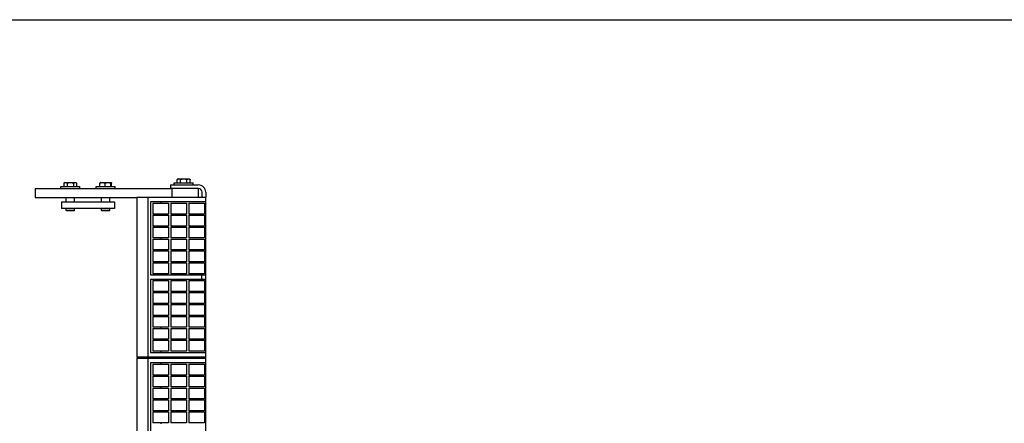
# Model space of a CAD drawing. Header units: inches. Extents: x 0 to 66, y 0 to 51.
# Tile 3 of 4: x 16 to 43.9, y 39.6 to 51. Entities that reach past the tile are written whole.
import ezdxf

# ---------------------------------------------------------------- set-up
doc = ezdxf.new("R2010")
doc.units = ezdxf.units.IN
doc.header["$LTSCALE"] = 3.63
doc.header["$MEASUREMENT"] = 0
doc.layers.get('0').update_dxf_attribs({"linetype": 'CONTINUOUS'})
for name, color, linetype in [('518353_WW_518353_12_BL4', 7, 'CONTINUOUS'), ('520309_BL40', 7, 'CONTINUOUS'), ('532387_BL50', 7, 'CONTINUOUS'), ('807_1830_10_1_SOLID1_BL65', 7, 'CONTINUOUS'), ('807_1830_10_1_SOLID1_BL77', 7, 'CONTINUOUS'), ('807_1830_11_1_SOLID1_BL114', 7, 'CONTINUOUS'), ('807_1830_12_1_SOLID1_BL107', 7, 'CONTINUOUS'), ('807_1830_12_1_SOLID1_BL63', 7, 'CONTINUOUS'), ('807_1830_13_1_SOLID1_BL109', 7, 'CONTINUOUS'), ('807_1830_14_1_SOLID1_BL72', 7, 'CONTINUOUS'), ('807_1830_14_1_SOLID1_BL75', 7, 'CONTINUOUS'), ('807_1830_15_1_SOLID1_BL98', 7, 'CONTINUOUS'), ('807_1830_16_1_SOLID1_BL64', 7, 'CONTINUOUS'), ('807_1830_16_1_SOLID1_BL93', 7, 'CONTINUOUS'), ('807_1830_17_1_SOLID1_BL94', 7, 'CONTINUOUS'), ('807_1830_18_1_SOLID1_BL82', 7, 'CONTINUOUS'), ('807_1830_19_1_SOLID1_BL108', 7, 'CONTINUOUS'), ('807_1830_1_1_SOLID1_BL96', 7, 'CONTINUOUS'), ('807_1830_1_SOLID1_BL106', 7, 'CONTINUOUS'), ('807_1830_1_SOLID1_BL67', 7, 'CONTINUOUS'), ('807_1830_20_1_SOLID1_BL104', 7, 'CONTINUOUS'), ('807_1830_20_1_SOLID1_BL87', 7, 'CONTINUOUS'), ('807_1830_21_1_SOLID1_BL73', 7, 'CONTINUOUS'), ('807_1830_21_1_SOLID1_BL85', 7, 'CONTINUOUS'), ('807_1830_22_1_SOLID1_BL39', 7, 'CONTINUOUS'), ('807_1830_22_1_SOLID1_BL66', 7, 'CONTINUOUS'), ('807_1830_23_1_SOLID1_BL95', 7, 'CONTINUOUS'), ('807_1830_24_1_SOLID1_BL71', 7, 'CONTINUOUS'), ('807_1830_24_1_SOLID1_BL91', 7, 'CONTINUOUS'), ('807_1830_25_1_SOLID1_BL69', 7, 'CONTINUOUS'), ('807_1830_25_1_SOLID1_BL76', 7, 'CONTINUOUS'), ('807_1830_26_1_SOLID1_BL68', 7, 'CONTINUOUS'), ('807_1830_26_1_SOLID1_BL92', 7, 'CONTINUOUS'), ('807_1830_27_1_SOLID1_BL84', 7, 'CONTINUOUS'), ('807_1830_28_1_SOLID1_BL80', 7, 'CONTINUOUS'), ('807_1830_29_1_SOLID1_BL102', 7, 'CONTINUOUS'), ('807_1830_29_1_SOLID1_BL103', 7, 'CONTINUOUS'), ('807_1830_2_1_SOLID1_BL97', 7, 'CONTINUOUS'), ('807_1830_30_1_SOLID1_BL113', 7, 'CONTINUOUS'), ('807_1830_31_1_SOLID1_BL78', 7, 'CONTINUOUS'), ('807_1830_32_1_SOLID1_BL99', 7, 'CONTINUOUS'), ('807_1830_33_1_SOLID1_BL101', 7, 'CONTINUOUS'), ('807_1830_33_1_SOLID1_BL89', 7, 'CONTINUOUS'), ('807_1830_34_1_SOLID1_BL112', 7, 'CONTINUOUS'), ('807_1830_35_1_SOLID1_BL110', 7, 'CONTINUOUS'), ('807_1830_36_1_SOLID1_BL100', 7, 'CONTINUOUS'), ('807_1830_3_1_SOLID1_BL83', 7, 'CONTINUOUS'), ('807_1830_4_1_SOLID1_BL105', 7, 'CONTINUOUS'), ('807_1830_4_1_SOLID1_BL70', 7, 'CONTINUOUS'), ('807_1830_5_1_SOLID1_BL111', 7, 'CONTINUOUS'), ('807_1830_6_1_SOLID1_BL88', 7, 'CONTINUOUS'), ('807_1830_6_1_SOLID1_BL90', 7, 'CONTINUOUS'), ('807_1830_7_1_SOLID1_BL74', 7, 'CONTINUOUS'), ('807_1830_7_1_SOLID1_BL86', 7, 'CONTINUOUS'), ('807_1830_8_1_SOLID1_BL79', 7, 'CONTINUOUS'), ('807_1830_9_1_SOLID1_BL81', 7, 'CONTINUOUS'), ('960616MSSF_BL10', 7, 'CONTINUOUS'), ('960616MSSF_BL20', 7, 'CONTINUOUS'), ('960616MSSF_BL9', 7, 'CONTINUOUS')]:
    doc.layers.add(name, color=color, linetype=linetype)

# ---------------------------------------------------------------- blocks, each defined once
blk = doc.blocks.new('518353_WW_518353_12_BL4', base_point=(34.886, 32.607))
at = {"layer": '518353_WW_518353_12_BL4', "color": 7, "linetype": 'CONTINUOUS'}
for p, q in [((20.243, 46.321), (20.243, 46.216)), ((20.243, 46.321), (21.033, 46.321)), ((21.033, 46.216), (20.243, 46.216)), ((21.138, 45.971), (21.138, 46.111)), ((21.243, 46.111), (21.243, 45.971)), ((20.385, 41.411), (20.385, 41.441)), ((21.243, 41.411), (21.243, 41.441))]:
    blk.add_line(p, q, dxfattribs=at)
for radius in [0.21, 0.105]:
    blk.add_arc((21.033, 46.111), radius, 0, 90, dxfattribs=at)
blk = doc.blocks.new('960616MSSF_BL9', base_point=(17.407, 45.988))
at = {"layer": '960616MSSF_BL9', "color": 7, "linetype": 'CONTINUOUS'}
for p, q in [((17.226, 46.271), (17.226, 46.372)), ((17.256, 46.389), (17.228, 46.373)), ((17.256, 46.389), (17.559, 46.389)), ((17.32, 46.271), (17.32, 46.372)), ((17.502, 46.271), (17.502, 46.372)), ((17.559, 46.389), (17.587, 46.373)), ((17.587, 46.373), (17.589, 46.372)), ((17.589, 46.271), (17.589, 46.372)), ((17.137, 46.216), (17.137, 46.271)), ((17.137, 46.271), (17.678, 46.271)), ((17.678, 46.216), (17.678, 46.271)), ((17.289, 45.841), (17.289, 45.966)), ((17.526, 45.841), (17.526, 45.966)), ((17.289, 45.598), (17.289, 45.653)), ((17.301, 45.586), (17.289, 45.598)), ((17.526, 45.598), (17.289, 45.598)), ((17.514, 45.586), (17.301, 45.586)), ((17.514, 45.586), (17.526, 45.598)), ((17.526, 45.598), (17.526, 45.653))]:
    blk.add_line(p, q, dxfattribs=at)
for points, knots in [([(17.226, 46.372), (17.229, 46.374), (17.237, 46.378), (17.249, 46.382), (17.261, 46.385), (17.273, 46.386), (17.285, 46.385), (17.297, 46.382), (17.309, 46.378), (17.316, 46.374), (17.32, 46.372)], [0, 0, 0, 0, 0.130291, 0.256586, 0.379356, 0.500005, 0.620657, 0.74343, 0.869718, 1, 1, 1, 1]), ([(17.32, 46.372), (17.328, 46.374), (17.342, 46.378), (17.365, 46.382), (17.388, 46.385), (17.411, 46.386), (17.434, 46.385), (17.457, 46.382), (17.48, 46.378), (17.495, 46.374), (17.502, 46.372)], [0, 0, 0, 0, 0.125001, 0.250001, 0.375001, 0.5, 0.624999, 0.749999, 0.874999, 1, 1, 1, 1]), ([(17.502, 46.372), (17.505, 46.374), (17.512, 46.377), (17.523, 46.382), (17.534, 46.385), (17.543, 46.386), (17.55, 46.386), (17.557, 46.385), (17.566, 46.383), (17.577, 46.378), (17.584, 46.375), (17.587, 46.373)], [0, 0, 0, 0, 0.131678, 0.258639, 0.381359, 0.501399, 0.561201, 0.621268, 0.743282, 0.869304, 1, 1, 1, 1])]:
    blk.add_open_spline(points, degree=3, knots=knots, dxfattribs=at)
blk = doc.blocks.new('960616MSSF_BL10', base_point=(33.867, 31.885))
at = {"layer": '960616MSSF_BL10', "color": 7, "linetype": 'CONTINUOUS'}
for p, q in [((18.242, 46.271), (18.242, 46.372)), ((18.256, 46.389), (18.249, 46.385)), ((18.256, 46.389), (18.559, 46.389)), ((18.39, 46.271), (18.39, 46.372)), ((18.556, 46.271), (18.556, 46.372)), ((18.559, 46.389), (18.566, 46.385)), ((18.573, 46.271), (18.573, 46.372)), ((18.137, 46.216), (18.137, 46.271)), ((18.137, 46.271), (18.678, 46.271)), ((18.678, 46.216), (18.678, 46.271)), ((18.289, 45.841), (18.289, 45.966)), ((18.526, 45.841), (18.526, 45.966)), ((18.289, 45.598), (18.289, 45.653)), ((18.301, 45.586), (18.289, 45.598)), ((18.526, 45.598), (18.289, 45.598)), ((18.514, 45.586), (18.301, 45.586)), ((18.514, 45.586), (18.526, 45.598)), ((18.526, 45.598), (18.526, 45.653))]:
    blk.add_line(p, q, dxfattribs=at)
for points, knots in [([(18.242, 46.372), (18.248, 46.374), (18.26, 46.378), (18.279, 46.382), (18.297, 46.385), (18.316, 46.386), (18.335, 46.385), (18.354, 46.382), (18.372, 46.378), (18.384, 46.374), (18.39, 46.372)], [0, 0, 0, 0, 0.126059, 0.251308, 0.375861, 0.500001, 0.624142, 0.748695, 0.873943, 1, 1, 1, 1]), ([(18.249, 46.385), (18.249, 46.385), (18.248, 46.384), (18.247, 46.383), (18.247, 46.382), (18.246, 46.38), (18.245, 46.379), (18.244, 46.376), (18.243, 46.373), (18.242, 46.372)], [0, 0, 0, 0, 0.073086, 0.160252, 0.262916, 0.381383, 0.515221, 0.663596, 1, 1, 1, 1]), ([(18.39, 46.372), (18.397, 46.374), (18.411, 46.378), (18.431, 46.382), (18.452, 46.385), (18.473, 46.386), (18.494, 46.385), (18.515, 46.382), (18.535, 46.378), (18.549, 46.374), (18.556, 46.372)], [0, 0, 0, 0, 0.125444, 0.250548, 0.37536, 0.5, 0.62464, 0.749452, 0.874556, 1, 1, 1, 1]), ([(18.556, 46.372), (18.556, 46.373), (18.557, 46.375), (18.558, 46.378), (18.559, 46.381), (18.56, 46.383), (18.561, 46.384), (18.562, 46.384), (18.562, 46.385), (18.563, 46.385), (18.564, 46.386), (18.564, 46.386), (18.565, 46.386), (18.565, 46.385), (18.566, 46.385)], [0, 0, 0, 0, 0.200703, 0.380527, 0.537187, 0.668759, 0.724975, 0.774992, 0.819242, 0.858555, 0.89427, 0.928265, 0.962799, 1, 1, 1, 1]), ([(18.566, 46.385), (18.566, 46.385), (18.567, 46.384), (18.568, 46.383), (18.568, 46.382), (18.569, 46.38), (18.57, 46.379), (18.571, 46.376), (18.572, 46.373), (18.573, 46.372)], [0, 0, 0, 0, 0.073086, 0.160252, 0.262916, 0.381383, 0.515221, 0.663596, 1, 1, 1, 1])]:
    blk.add_open_spline(points, degree=3, knots=knots, dxfattribs=at)
blk = doc.blocks.new('960616MSSF_BL20', base_point=(35.025, 33.125))
at = {"layer": '960616MSSF_BL20', "color": 7, "linetype": 'CONTINUOUS'}
for p, q in [((20.347, 46.321), (20.347, 46.376)), ((20.347, 46.376), (20.889, 46.376)), ((20.436, 46.376), (20.436, 46.477)), ((20.467, 46.494), (20.438, 46.478)), ((20.467, 46.494), (20.769, 46.494)), ((20.531, 46.376), (20.531, 46.477)), ((20.712, 46.376), (20.712, 46.477)), ((20.769, 46.494), (20.798, 46.478)), ((20.798, 46.478), (20.8, 46.477)), ((20.8, 46.376), (20.8, 46.477)), ((20.889, 46.321), (20.889, 46.376))]:
    blk.add_line(p, q, dxfattribs=at)
for points, knots in [([(20.436, 46.477), (20.44, 46.479), (20.448, 46.483), (20.459, 46.487), (20.471, 46.49), (20.483, 46.491), (20.496, 46.49), (20.507, 46.487), (20.519, 46.483), (20.527, 46.479), (20.531, 46.477)], [0, 0, 0, 0, 0.130291, 0.256586, 0.379356, 0.500005, 0.620657, 0.74343, 0.869718, 1, 1, 1, 1]), ([(20.531, 46.477), (20.538, 46.479), (20.553, 46.483), (20.576, 46.487), (20.598, 46.49), (20.622, 46.491), (20.645, 46.49), (20.668, 46.487), (20.69, 46.483), (20.705, 46.479), (20.712, 46.477)], [0, 0, 0, 0, 0.125001, 0.250001, 0.375001, 0.5, 0.624999, 0.749999, 0.874999, 1, 1, 1, 1]), ([(20.712, 46.477), (20.716, 46.479), (20.723, 46.482), (20.733, 46.487), (20.744, 46.49), (20.753, 46.491), (20.76, 46.491), (20.768, 46.49), (20.777, 46.488), (20.787, 46.483), (20.794, 46.48), (20.798, 46.478)], [0, 0, 0, 0, 0.131678, 0.258639, 0.381359, 0.501399, 0.561201, 0.621268, 0.743282, 0.869304, 1, 1, 1, 1])]:
    blk.add_open_spline(points, degree=3, knots=knots, dxfattribs=at)
blk = doc.blocks.new('807_1830_22_1_SOLID1_BL39', base_point=(31.956, 31.206))
at = {"layer": '807_1830_22_1_SOLID1_BL39', "color": 7, "linetype": 'CONTINUOUS'}
for p, q in [((19.293, 41.411), (19.293, 36.881)), ((19.293, 41.411), (21.243, 41.411)), ((19.613, 36.881), (19.613, 41.411)), ((21.243, 36.881), (21.243, 41.411)), ((19.673, 41.276), (19.673, 39.213)), ((21.243, 41.276), (19.673, 41.276)), ((19.978, 41.246), (19.978, 41.276)), ((19.978, 40.903), (19.978, 40.933)), ((19.978, 40.565), (19.978, 40.595)), ((19.978, 40.227), (19.978, 40.257)), ((19.978, 39.889), (19.978, 39.919)), ((19.978, 39.551), (19.978, 39.581)), ((19.673, 39.213), (21.243, 39.213)), ((19.978, 39.213), (19.978, 39.243)), ((21.123, 39.213), (21.123, 39.078)), ((21.243, 39.078), (19.673, 39.078)), ((19.673, 39.078), (19.673, 37.016)), ((19.978, 39.048), (19.978, 39.078)), ((19.978, 38.71), (19.978, 38.74)), ((19.978, 38.372), (19.978, 38.402)), ((19.978, 38.034), (19.978, 38.064)), ((19.978, 37.696), (19.978, 37.726)), ((19.978, 37.358), (19.978, 37.388)), ((21.243, 36.881), (19.293, 36.881)), ((19.673, 37.016), (21.243, 37.016)), ((19.978, 37.016), (19.978, 37.046)), ((40.089, 21.001), (40.089, 21.741)), ((40.254, 21.741), (40.089, 21.741)), ((40.224, 21.741), (40.224, 21.291)), ((40.597, 21.741), (40.567, 21.741)), ((40.935, 21.741), (40.905, 21.741)), ((41.273, 21.741), (41.243, 21.741)), ((41.611, 21.741), (41.581, 21.741)), ((41.949, 21.741), (41.919, 21.741)), ((42.452, 21.741), (42.257, 21.741)), ((42.287, 21.291), (42.287, 21.741)), ((42.422, 21.741), (42.422, 21.291)), ((42.79, 21.741), (42.76, 21.741)), ((43.128, 21.741), (43.098, 21.741)), ((43.466, 21.741), (43.436, 21.741)), ((43.804, 21.741), (43.774, 21.741)), ((44.142, 21.741), (44.112, 21.741)), ((44.619, 21.741), (44.454, 21.741)), ((44.484, 21.291), (44.484, 21.741)), ((44.619, 21.741), (44.619, 21.001)), ((40.254, 21.485), (40.224, 21.485)), ((40.224, 21.291), (42.287, 21.291)), ((40.597, 21.485), (40.567, 21.485)), ((40.935, 21.485), (40.905, 21.485)), ((41.273, 21.485), (41.243, 21.485)), ((41.611, 21.485), (41.581, 21.485)), ((41.949, 21.485), (41.919, 21.485)), ((42.287, 21.485), (42.257, 21.485)), ((42.452, 21.485), (42.422, 21.485)), ((42.422, 21.291), (44.484, 21.291)), ((42.79, 21.485), (42.76, 21.485)), ((43.128, 21.485), (43.098, 21.485)), ((43.466, 21.485), (43.436, 21.485)), ((43.804, 21.485), (43.774, 21.485)), ((44.142, 21.485), (44.112, 21.485)), ((44.484, 21.485), (44.454, 21.485)), ((40.089, 21.001), (44.619, 21.001))]:
    blk.add_line(p, q, dxfattribs=at)
blk = doc.blocks.new('520309_BL40', base_point=(32.916, 31.746))
at = {"layer": '520309_BL40', "color": 7, "linetype": 'CONTINUOUS'}
for p, q in [((16.407, 46.216), (16.407, 45.966)), ((16.407, 46.216), (20.254, 46.216)), ((20.282, 46.216), (20.282, 45.971)), ((21.032, 46.216), (21.032, 45.971)), ((16.407, 45.966), (19.293, 45.966))]:
    blk.add_line(p, q, dxfattribs=at)
blk = doc.blocks.new('532387_BL50', base_point=(33.103, 31.621))
at = {"layer": '532387_BL50', "color": 7, "linetype": 'CONTINUOUS'}
for p, q in [((17.157, 45.841), (17.157, 45.653)), ((17.157, 45.841), (18.657, 45.841)), ((18.657, 45.841), (18.657, 45.653)), ((18.657, 45.653), (17.157, 45.653))]:
    blk.add_line(p, q, dxfattribs=at)
blk = doc.blocks.new('807_1830_12_1_SOLID1_BL63', base_point=(31.93, 30.619))
at = {"layer": '807_1830_12_1_SOLID1_BL63', "color": 7, "linetype": 'CONTINUOUS'}
for p, q in [((20.761, 39.889), (21.204, 39.889)), ((20.761, 39.889), (20.761, 39.581)), ((21.204, 39.889), (21.204, 39.581)), ((21.204, 39.581), (20.761, 39.581)), ((42.79, 21.348), (42.79, 21.791)), ((43.098, 21.791), (42.79, 21.791)), ((43.098, 21.791), (43.098, 21.348)), ((43.098, 21.348), (42.79, 21.348))]:
    blk.add_line(p, q, dxfattribs=at)
blk = doc.blocks.new('807_1830_16_1_SOLID1_BL64', base_point=(20.473, 39.735))
at = {"layer": '807_1830_16_1_SOLID1_BL64', "color": 7, "linetype": 'CONTINUOUS'}
for p, q in [((20.251, 39.889), (20.694, 39.889)), ((20.251, 39.889), (20.251, 39.581)), ((20.694, 39.889), (20.694, 39.581)), ((20.694, 39.581), (20.251, 39.581))]:
    blk.add_line(p, q, dxfattribs=at)
blk = doc.blocks.new('807_1830_10_1_SOLID1_BL65', base_point=(19.963, 39.735))
at = {"layer": '807_1830_10_1_SOLID1_BL65', "color": 7, "linetype": 'CONTINUOUS'}
for p, q in [((19.741, 39.889), (20.184, 39.889)), ((19.741, 39.889), (19.741, 39.581)), ((20.184, 39.889), (20.184, 39.581)), ((20.184, 39.581), (19.741, 39.581))]:
    blk.add_line(p, q, dxfattribs=at)
blk = doc.blocks.new('807_1830_22_1_SOLID1_BL66', base_point=(34.236, 33.486))
at = {"layer": '807_1830_22_1_SOLID1_BL66', "color": 7, "linetype": 'CONTINUOUS'}
for p, q in [((19.293, 45.971), (19.293, 41.441)), ((19.293, 45.971), (21.243, 45.971)), ((19.613, 41.441), (19.613, 45.971)), ((19.673, 45.836), (19.673, 43.773)), ((21.243, 45.836), (19.673, 45.836)), ((19.978, 45.806), (19.978, 45.836)), ((21.243, 41.441), (21.243, 45.971)), ((19.978, 45.463), (19.978, 45.493)), ((19.978, 45.125), (19.978, 45.155)), ((19.978, 44.787), (19.978, 44.817)), ((19.978, 44.449), (19.978, 44.479)), ((19.978, 44.111), (19.978, 44.141)), ((19.673, 43.773), (21.243, 43.773)), ((19.673, 43.638), (19.673, 41.576)), ((21.243, 43.638), (19.673, 43.638)), ((19.978, 43.773), (19.978, 43.803)), ((19.978, 43.608), (19.978, 43.638)), ((21.123, 43.773), (21.123, 43.638)), ((19.978, 43.27), (19.978, 43.3)), ((19.978, 42.932), (19.978, 42.962)), ((19.978, 42.594), (19.978, 42.624)), ((19.978, 42.256), (19.978, 42.286)), ((19.978, 41.918), (19.978, 41.948)), ((19.978, 41.576), (19.978, 41.606)), ((21.243, 41.441), (19.293, 41.441)), ((19.673, 41.576), (21.243, 41.576))]:
    blk.add_line(p, q, dxfattribs=at)
blk = doc.blocks.new('807_1830_1_SOLID1_BL67', base_point=(32.099, 30.788))
at = {"layer": '807_1830_1_SOLID1_BL67', "color": 7, "linetype": 'CONTINUOUS'}
for p, q in [((20.761, 40.227), (21.204, 40.227)), ((20.761, 40.227), (20.761, 39.919)), ((21.204, 40.227), (21.204, 39.919)), ((21.204, 39.919), (20.761, 39.919)), ((43.128, 21.348), (43.128, 21.791)), ((43.436, 21.791), (43.128, 21.791)), ((43.436, 21.791), (43.436, 21.348)), ((43.436, 21.348), (43.128, 21.348))]:
    blk.add_line(p, q, dxfattribs=at)
blk = doc.blocks.new('807_1830_26_1_SOLID1_BL68', base_point=(20.473, 40.073))
at = {"layer": '807_1830_26_1_SOLID1_BL68', "color": 7, "linetype": 'CONTINUOUS'}
for p, q in [((20.251, 40.227), (20.694, 40.227)), ((20.251, 40.227), (20.251, 39.919)), ((20.694, 40.227), (20.694, 39.919)), ((20.694, 39.919), (20.251, 39.919))]:
    blk.add_line(p, q, dxfattribs=at)
blk = doc.blocks.new('807_1830_25_1_SOLID1_BL69', base_point=(19.963, 40.073))
at = {"layer": '807_1830_25_1_SOLID1_BL69', "color": 7, "linetype": 'CONTINUOUS'}
for p, q in [((19.741, 40.227), (20.184, 40.227)), ((19.741, 40.227), (19.741, 39.919)), ((20.184, 40.227), (20.184, 39.919)), ((20.184, 39.919), (19.741, 39.919))]:
    blk.add_line(p, q, dxfattribs=at)
blk = doc.blocks.new('807_1830_4_1_SOLID1_BL70', base_point=(32.268, 30.957))
at = {"layer": '807_1830_4_1_SOLID1_BL70', "color": 7, "linetype": 'CONTINUOUS'}
for p, q in [((20.761, 40.565), (21.204, 40.565)), ((20.761, 40.565), (20.761, 40.257)), ((21.204, 40.565), (21.204, 40.257)), ((21.204, 40.257), (20.761, 40.257)), ((43.466, 21.348), (43.466, 21.791)), ((43.774, 21.791), (43.466, 21.791)), ((43.774, 21.791), (43.774, 21.348)), ((43.774, 21.348), (43.466, 21.348))]:
    blk.add_line(p, q, dxfattribs=at)
blk = doc.blocks.new('807_1830_24_1_SOLID1_BL71', base_point=(20.473, 40.411))
at = {"layer": '807_1830_24_1_SOLID1_BL71', "color": 7, "linetype": 'CONTINUOUS'}
for p, q in [((20.251, 40.565), (20.694, 40.565)), ((20.251, 40.565), (20.251, 40.257)), ((20.694, 40.565), (20.694, 40.257)), ((20.694, 40.257), (20.251, 40.257))]:
    blk.add_line(p, q, dxfattribs=at)
blk = doc.blocks.new('807_1830_14_1_SOLID1_BL72', base_point=(19.963, 40.411))
at = {"layer": '807_1830_14_1_SOLID1_BL72', "color": 7, "linetype": 'CONTINUOUS'}
for p, q in [((19.741, 40.565), (19.741, 40.257)), ((19.741, 40.565), (20.184, 40.565)), ((20.184, 40.565), (20.184, 40.257)), ((20.184, 40.257), (19.741, 40.257))]:
    blk.add_line(p, q, dxfattribs=at)
blk = doc.blocks.new('807_1830_21_1_SOLID1_BL73', base_point=(19.963, 45.65))
at = {"layer": '807_1830_21_1_SOLID1_BL73', "color": 7, "linetype": 'CONTINUOUS'}
for p, q in [((19.741, 45.806), (19.741, 45.493)), ((19.741, 45.806), (20.184, 45.806)), ((20.184, 45.806), (20.184, 45.493)), ((20.184, 45.493), (19.741, 45.493))]:
    blk.add_line(p, q, dxfattribs=at)
blk = doc.blocks.new('807_1830_7_1_SOLID1_BL74', base_point=(19.963, 45.309))
at = {"layer": '807_1830_7_1_SOLID1_BL74', "color": 7, "linetype": 'CONTINUOUS'}
for p, q in [((19.741, 45.463), (19.741, 45.155)), ((19.741, 45.463), (20.184, 45.463)), ((20.184, 45.463), (20.184, 45.155)), ((20.184, 45.155), (19.741, 45.155))]:
    blk.add_line(p, q, dxfattribs=at)
blk = doc.blocks.new('807_1830_14_1_SOLID1_BL75', base_point=(19.963, 44.971))
at = {"layer": '807_1830_14_1_SOLID1_BL75', "color": 7, "linetype": 'CONTINUOUS'}
for p, q in [((19.741, 45.125), (19.741, 44.817)), ((19.741, 45.125), (20.184, 45.125)), ((20.184, 45.125), (20.184, 44.817)), ((20.184, 44.817), (19.741, 44.817))]:
    blk.add_line(p, q, dxfattribs=at)
blk = doc.blocks.new('807_1830_25_1_SOLID1_BL76', base_point=(19.963, 44.633))
at = {"layer": '807_1830_25_1_SOLID1_BL76', "color": 7, "linetype": 'CONTINUOUS'}
for p, q in [((19.741, 44.787), (19.741, 44.479)), ((19.741, 44.787), (20.184, 44.787)), ((20.184, 44.787), (20.184, 44.479)), ((20.184, 44.479), (19.741, 44.479))]:
    blk.add_line(p, q, dxfattribs=at)
blk = doc.blocks.new('807_1830_10_1_SOLID1_BL77', base_point=(19.963, 44.295))
at = {"layer": '807_1830_10_1_SOLID1_BL77', "color": 7, "linetype": 'CONTINUOUS'}
for p, q in [((19.741, 44.449), (19.741, 44.141)), ((19.741, 44.449), (20.184, 44.449)), ((20.184, 44.449), (20.184, 44.141)), ((20.184, 44.141), (19.741, 44.141))]:
    blk.add_line(p, q, dxfattribs=at)
blk = doc.blocks.new('807_1830_31_1_SOLID1_BL78', base_point=(19.963, 43.957))
at = {"layer": '807_1830_31_1_SOLID1_BL78', "color": 7, "linetype": 'CONTINUOUS'}
for p, q in [((19.741, 44.111), (19.741, 43.803)), ((19.741, 44.111), (20.184, 44.111)), ((20.184, 44.111), (20.184, 43.803)), ((20.184, 43.803), (19.741, 43.803))]:
    blk.add_line(p, q, dxfattribs=at)
blk = doc.blocks.new('807_1830_8_1_SOLID1_BL79', base_point=(19.963, 43.454))
at = {"layer": '807_1830_8_1_SOLID1_BL79', "color": 7, "linetype": 'CONTINUOUS'}
for p, q in [((19.741, 43.608), (19.741, 43.3)), ((19.741, 43.608), (20.184, 43.608)), ((20.184, 43.608), (20.184, 43.3)), ((20.184, 43.3), (19.741, 43.3))]:
    blk.add_line(p, q, dxfattribs=at)
blk = doc.blocks.new('807_1830_28_1_SOLID1_BL80', base_point=(19.963, 43.116))
at = {"layer": '807_1830_28_1_SOLID1_BL80', "color": 7, "linetype": 'CONTINUOUS'}
for p, q in [((19.741, 43.27), (19.741, 42.962)), ((19.741, 43.27), (20.184, 43.27)), ((20.184, 43.27), (20.184, 42.962)), ((20.184, 42.962), (19.741, 42.962))]:
    blk.add_line(p, q, dxfattribs=at)
blk = doc.blocks.new('807_1830_9_1_SOLID1_BL81', base_point=(19.963, 42.778))
at = {"layer": '807_1830_9_1_SOLID1_BL81', "color": 7, "linetype": 'CONTINUOUS'}
for p, q in [((19.741, 42.932), (19.741, 42.624)), ((19.741, 42.932), (20.184, 42.932)), ((20.184, 42.932), (20.184, 42.624)), ((20.184, 42.624), (19.741, 42.624))]:
    blk.add_line(p, q, dxfattribs=at)
blk = doc.blocks.new('807_1830_18_1_SOLID1_BL82', base_point=(19.963, 42.44))
at = {"layer": '807_1830_18_1_SOLID1_BL82', "color": 7, "linetype": 'CONTINUOUS'}
for p, q in [((19.741, 42.594), (19.741, 42.286)), ((19.741, 42.594), (20.184, 42.594)), ((20.184, 42.594), (20.184, 42.286)), ((20.184, 42.286), (19.741, 42.286))]:
    blk.add_line(p, q, dxfattribs=at)
blk = doc.blocks.new('807_1830_3_1_SOLID1_BL83', base_point=(19.963, 42.102))
at = {"layer": '807_1830_3_1_SOLID1_BL83', "color": 7, "linetype": 'CONTINUOUS'}
for p, q in [((19.741, 42.256), (19.741, 41.948)), ((19.741, 42.256), (20.184, 42.256)), ((20.184, 42.256), (20.184, 41.948)), ((20.184, 41.948), (19.741, 41.948))]:
    blk.add_line(p, q, dxfattribs=at)
blk = doc.blocks.new('807_1830_27_1_SOLID1_BL84', base_point=(19.963, 41.762))
at = {"layer": '807_1830_27_1_SOLID1_BL84', "color": 7, "linetype": 'CONTINUOUS'}
for p, q in [((19.741, 41.918), (19.741, 41.606)), ((19.741, 41.918), (20.184, 41.918)), ((20.184, 41.918), (20.184, 41.606)), ((20.184, 41.606), (19.741, 41.606))]:
    blk.add_line(p, q, dxfattribs=at)
blk = doc.blocks.new('807_1830_21_1_SOLID1_BL85', base_point=(19.963, 41.09))
at = {"layer": '807_1830_21_1_SOLID1_BL85', "color": 7, "linetype": 'CONTINUOUS'}
for p, q in [((19.741, 41.246), (19.741, 40.933)), ((19.741, 41.246), (20.184, 41.246)), ((20.184, 41.246), (20.184, 40.933)), ((20.184, 40.933), (19.741, 40.933))]:
    blk.add_line(p, q, dxfattribs=at)
blk = doc.blocks.new('807_1830_7_1_SOLID1_BL86', base_point=(19.963, 40.749))
at = {"layer": '807_1830_7_1_SOLID1_BL86', "color": 7, "linetype": 'CONTINUOUS'}
for p, q in [((19.741, 40.903), (19.741, 40.595)), ((19.741, 40.903), (20.184, 40.903)), ((20.184, 40.903), (20.184, 40.595)), ((20.184, 40.595), (19.741, 40.595))]:
    blk.add_line(p, q, dxfattribs=at)
blk = doc.blocks.new('807_1830_20_1_SOLID1_BL87', base_point=(32.437, 31.126))
at = {"layer": '807_1830_20_1_SOLID1_BL87', "color": 7, "linetype": 'CONTINUOUS'}
for p, q in [((20.761, 40.903), (21.204, 40.903)), ((20.761, 40.903), (20.761, 40.595)), ((21.204, 40.903), (21.204, 40.595)), ((21.204, 40.595), (20.761, 40.595)), ((43.804, 21.348), (43.804, 21.791)), ((44.112, 21.791), (43.804, 21.791)), ((44.112, 21.791), (44.112, 21.348)), ((44.112, 21.348), (43.804, 21.348))]:
    blk.add_line(p, q, dxfattribs=at)
blk = doc.blocks.new('807_1830_6_1_SOLID1_BL88', base_point=(20.473, 40.749))
at = {"layer": '807_1830_6_1_SOLID1_BL88', "color": 7, "linetype": 'CONTINUOUS'}
for p, q in [((20.251, 40.903), (20.251, 40.595)), ((20.251, 40.903), (20.694, 40.903)), ((20.694, 40.903), (20.694, 40.595)), ((20.694, 40.595), (20.251, 40.595))]:
    blk.add_line(p, q, dxfattribs=at)
blk = doc.blocks.new('807_1830_33_1_SOLID1_BL89', base_point=(20.473, 45.65))
at = {"layer": '807_1830_33_1_SOLID1_BL89', "color": 7, "linetype": 'CONTINUOUS'}
for p, q in [((20.251, 45.806), (20.251, 45.493)), ((20.251, 45.806), (20.694, 45.806)), ((20.694, 45.806), (20.694, 45.493)), ((20.694, 45.493), (20.251, 45.493))]:
    blk.add_line(p, q, dxfattribs=at)
blk = doc.blocks.new('807_1830_6_1_SOLID1_BL90', base_point=(20.473, 45.309))
at = {"layer": '807_1830_6_1_SOLID1_BL90', "color": 7, "linetype": 'CONTINUOUS'}
for p, q in [((20.251, 45.463), (20.251, 45.155)), ((20.251, 45.463), (20.694, 45.463)), ((20.694, 45.463), (20.694, 45.155)), ((20.694, 45.155), (20.251, 45.155))]:
    blk.add_line(p, q, dxfattribs=at)
blk = doc.blocks.new('807_1830_24_1_SOLID1_BL91', base_point=(20.473, 44.971))
at = {"layer": '807_1830_24_1_SOLID1_BL91', "color": 7, "linetype": 'CONTINUOUS'}
for p, q in [((20.251, 45.125), (20.251, 44.817)), ((20.251, 45.125), (20.694, 45.125)), ((20.694, 45.125), (20.694, 44.817)), ((20.694, 44.817), (20.251, 44.817))]:
    blk.add_line(p, q, dxfattribs=at)
blk = doc.blocks.new('807_1830_26_1_SOLID1_BL92', base_point=(20.473, 44.633))
at = {"layer": '807_1830_26_1_SOLID1_BL92', "color": 7, "linetype": 'CONTINUOUS'}
for p, q in [((20.251, 44.787), (20.251, 44.479)), ((20.251, 44.787), (20.694, 44.787)), ((20.694, 44.787), (20.694, 44.479)), ((20.694, 44.479), (20.251, 44.479))]:
    blk.add_line(p, q, dxfattribs=at)
blk = doc.blocks.new('807_1830_16_1_SOLID1_BL93', base_point=(20.473, 44.295))
at = {"layer": '807_1830_16_1_SOLID1_BL93', "color": 7, "linetype": 'CONTINUOUS'}
for p, q in [((20.251, 44.449), (20.251, 44.141)), ((20.251, 44.449), (20.694, 44.449)), ((20.694, 44.449), (20.694, 44.141)), ((20.694, 44.141), (20.251, 44.141))]:
    blk.add_line(p, q, dxfattribs=at)
blk = doc.blocks.new('807_1830_17_1_SOLID1_BL94', base_point=(20.473, 43.957))
at = {"layer": '807_1830_17_1_SOLID1_BL94', "color": 7, "linetype": 'CONTINUOUS'}
for p, q in [((20.251, 44.111), (20.251, 43.803)), ((20.251, 44.111), (20.694, 44.111)), ((20.694, 44.111), (20.694, 43.803)), ((20.694, 43.803), (20.251, 43.803))]:
    blk.add_line(p, q, dxfattribs=at)
blk = doc.blocks.new('807_1830_23_1_SOLID1_BL95', base_point=(20.473, 43.454))
at = {"layer": '807_1830_23_1_SOLID1_BL95', "color": 7, "linetype": 'CONTINUOUS'}
for p, q in [((20.251, 43.608), (20.251, 43.3)), ((20.251, 43.608), (20.694, 43.608)), ((20.694, 43.608), (20.694, 43.3)), ((20.694, 43.3), (20.251, 43.3))]:
    blk.add_line(p, q, dxfattribs=at)
blk = doc.blocks.new('807_1830_1_1_SOLID1_BL96', base_point=(20.473, 43.116))
at = {"layer": '807_1830_1_1_SOLID1_BL96', "color": 7, "linetype": 'CONTINUOUS'}
for p, q in [((20.251, 43.27), (20.251, 42.962)), ((20.251, 43.27), (20.694, 43.27)), ((20.694, 43.27), (20.694, 42.962)), ((20.694, 42.962), (20.251, 42.962))]:
    blk.add_line(p, q, dxfattribs=at)
blk = doc.blocks.new('807_1830_2_1_SOLID1_BL97', base_point=(20.473, 42.778))
at = {"layer": '807_1830_2_1_SOLID1_BL97', "color": 7, "linetype": 'CONTINUOUS'}
for p, q in [((20.251, 42.932), (20.251, 42.624)), ((20.251, 42.932), (20.694, 42.932)), ((20.694, 42.932), (20.694, 42.624)), ((20.694, 42.624), (20.251, 42.624))]:
    blk.add_line(p, q, dxfattribs=at)
blk = doc.blocks.new('807_1830_15_1_SOLID1_BL98', base_point=(20.473, 42.44))
at = {"layer": '807_1830_15_1_SOLID1_BL98', "color": 7, "linetype": 'CONTINUOUS'}
for p, q in [((20.251, 42.594), (20.251, 42.286)), ((20.251, 42.594), (20.694, 42.594)), ((20.694, 42.594), (20.694, 42.286)), ((20.694, 42.286), (20.251, 42.286))]:
    blk.add_line(p, q, dxfattribs=at)
blk = doc.blocks.new('807_1830_32_1_SOLID1_BL99', base_point=(20.473, 42.102))
at = {"layer": '807_1830_32_1_SOLID1_BL99', "color": 7, "linetype": 'CONTINUOUS'}
for p, q in [((20.251, 42.256), (20.251, 41.948)), ((20.251, 42.256), (20.694, 42.256)), ((20.694, 42.256), (20.694, 41.948)), ((20.694, 41.948), (20.251, 41.948))]:
    blk.add_line(p, q, dxfattribs=at)
blk = doc.blocks.new('807_1830_36_1_SOLID1_BL100', base_point=(20.473, 41.762))
at = {"layer": '807_1830_36_1_SOLID1_BL100', "color": 7, "linetype": 'CONTINUOUS'}
for p, q in [((20.251, 41.918), (20.251, 41.606)), ((20.251, 41.918), (20.694, 41.918)), ((20.694, 41.918), (20.694, 41.606)), ((20.694, 41.606), (20.251, 41.606))]:
    blk.add_line(p, q, dxfattribs=at)
blk = doc.blocks.new('807_1830_33_1_SOLID1_BL101', base_point=(20.473, 41.09))
at = {"layer": '807_1830_33_1_SOLID1_BL101', "color": 7, "linetype": 'CONTINUOUS'}
for p, q in [((20.251, 41.246), (20.251, 40.933)), ((20.251, 41.246), (20.694, 41.246)), ((20.694, 41.246), (20.694, 40.933)), ((20.694, 40.933), (20.251, 40.933))]:
    blk.add_line(p, q, dxfattribs=at)
blk = doc.blocks.new('807_1830_29_1_SOLID1_BL102', base_point=(32.608, 31.297))
at = {"layer": '807_1830_29_1_SOLID1_BL102', "color": 7, "linetype": 'CONTINUOUS'}
for p, q in [((20.761, 41.246), (20.761, 40.933)), ((20.761, 41.246), (21.204, 41.246)), ((21.204, 41.246), (21.204, 40.933)), ((21.204, 40.933), (20.761, 40.933)), ((44.142, 21.348), (44.142, 21.791)), ((44.454, 21.791), (44.142, 21.791)), ((44.454, 21.791), (44.454, 21.348)), ((44.454, 21.348), (44.142, 21.348))]:
    blk.add_line(p, q, dxfattribs=at)
blk = doc.blocks.new('807_1830_29_1_SOLID1_BL103', base_point=(34.888, 33.577))
at = {"layer": '807_1830_29_1_SOLID1_BL103', "color": 7, "linetype": 'CONTINUOUS'}
for p, q in [((20.761, 45.806), (20.761, 45.493)), ((20.761, 45.806), (21.204, 45.806)), ((21.204, 45.806), (21.204, 45.493)), ((21.204, 45.493), (20.761, 45.493))]:
    blk.add_line(p, q, dxfattribs=at)
blk = doc.blocks.new('807_1830_20_1_SOLID1_BL104', base_point=(34.717, 33.406))
at = {"layer": '807_1830_20_1_SOLID1_BL104', "color": 7, "linetype": 'CONTINUOUS'}
for p, q in [((20.761, 45.463), (20.761, 45.155)), ((20.761, 45.463), (21.204, 45.463)), ((21.204, 45.463), (21.204, 45.155)), ((21.204, 45.155), (20.761, 45.155)), ((48.672, 21.791), (48.364, 21.791)), ((48.364, 21.348), (48.364, 21.791)), ((48.672, 21.791), (48.672, 21.348)), ((48.672, 21.348), (48.364, 21.348))]:
    blk.add_line(p, q, dxfattribs=at)
blk = doc.blocks.new('807_1830_4_1_SOLID1_BL105', base_point=(34.548, 33.237))
at = {"layer": '807_1830_4_1_SOLID1_BL105', "color": 7, "linetype": 'CONTINUOUS'}
for p, q in [((20.761, 45.125), (20.761, 44.817)), ((20.761, 45.125), (21.204, 45.125)), ((21.204, 45.125), (21.204, 44.817)), ((21.204, 44.817), (20.761, 44.817)), ((48.334, 21.791), (48.026, 21.791)), ((48.026, 21.348), (48.026, 21.791)), ((48.334, 21.791), (48.334, 21.348)), ((48.334, 21.348), (48.026, 21.348))]:
    blk.add_line(p, q, dxfattribs=at)
blk = doc.blocks.new('807_1830_1_SOLID1_BL106', base_point=(34.379, 33.068))
at = {"layer": '807_1830_1_SOLID1_BL106', "color": 7, "linetype": 'CONTINUOUS'}
for p, q in [((20.761, 44.787), (20.761, 44.479)), ((20.761, 44.787), (21.204, 44.787)), ((21.204, 44.787), (21.204, 44.479)), ((21.204, 44.479), (20.761, 44.479)), ((47.996, 21.791), (47.688, 21.791)), ((47.688, 21.348), (47.688, 21.791)), ((47.996, 21.791), (47.996, 21.348)), ((47.996, 21.348), (47.688, 21.348))]:
    blk.add_line(p, q, dxfattribs=at)
blk = doc.blocks.new('807_1830_12_1_SOLID1_BL107', base_point=(34.21, 32.899))
at = {"layer": '807_1830_12_1_SOLID1_BL107', "color": 7, "linetype": 'CONTINUOUS'}
for p, q in [((20.761, 44.449), (20.761, 44.141)), ((20.761, 44.449), (21.204, 44.449)), ((21.204, 44.449), (21.204, 44.141)), ((21.204, 44.141), (20.761, 44.141)), ((47.658, 21.791), (47.35, 21.791)), ((47.35, 21.348), (47.35, 21.791)), ((47.658, 21.791), (47.658, 21.348)), ((47.658, 21.348), (47.35, 21.348))]:
    blk.add_line(p, q, dxfattribs=at)
blk = doc.blocks.new('807_1830_19_1_SOLID1_BL108', base_point=(34.041, 32.73))
at = {"layer": '807_1830_19_1_SOLID1_BL108', "color": 7, "linetype": 'CONTINUOUS'}
for p, q in [((20.761, 44.111), (20.761, 43.803)), ((20.761, 44.111), (21.204, 44.111)), ((21.204, 44.111), (21.204, 43.803)), ((21.204, 43.803), (20.761, 43.803)), ((47.32, 21.791), (47.012, 21.791)), ((47.012, 21.348), (47.012, 21.791)), ((47.32, 21.791), (47.32, 21.348)), ((47.32, 21.348), (47.012, 21.348))]:
    blk.add_line(p, q, dxfattribs=at)
blk = doc.blocks.new('807_1830_13_1_SOLID1_BL109', base_point=(33.789, 32.478))
at = {"layer": '807_1830_13_1_SOLID1_BL109', "color": 7, "linetype": 'CONTINUOUS'}
for p, q in [((20.761, 43.608), (20.761, 43.3)), ((20.761, 43.608), (21.204, 43.608)), ((21.204, 43.608), (21.204, 43.3)), ((21.204, 43.3), (20.761, 43.3)), ((46.817, 21.791), (46.509, 21.791)), ((46.509, 21.348), (46.509, 21.791)), ((46.817, 21.791), (46.817, 21.348)), ((46.817, 21.348), (46.509, 21.348))]:
    blk.add_line(p, q, dxfattribs=at)
blk = doc.blocks.new('807_1830_35_1_SOLID1_BL110', base_point=(33.62, 32.309))
at = {"layer": '807_1830_35_1_SOLID1_BL110', "color": 7, "linetype": 'CONTINUOUS'}
for p, q in [((20.761, 43.27), (20.761, 42.962)), ((20.761, 43.27), (21.204, 43.27)), ((21.204, 43.27), (21.204, 42.962)), ((21.204, 42.962), (20.761, 42.962)), ((46.479, 21.791), (46.171, 21.791)), ((46.171, 21.348), (46.171, 21.791)), ((46.479, 21.791), (46.479, 21.348)), ((46.479, 21.348), (46.171, 21.348))]:
    blk.add_line(p, q, dxfattribs=at)
blk = doc.blocks.new('807_1830_5_1_SOLID1_BL111', base_point=(33.451, 32.14))
at = {"layer": '807_1830_5_1_SOLID1_BL111', "color": 7, "linetype": 'CONTINUOUS'}
for p, q in [((20.761, 42.932), (20.761, 42.624)), ((20.761, 42.932), (21.204, 42.932)), ((21.204, 42.932), (21.204, 42.624)), ((21.204, 42.624), (20.761, 42.624)), ((46.141, 21.791), (45.833, 21.791)), ((45.833, 21.348), (45.833, 21.791)), ((46.141, 21.791), (46.141, 21.348)), ((46.141, 21.348), (45.833, 21.348))]:
    blk.add_line(p, q, dxfattribs=at)
blk = doc.blocks.new('807_1830_34_1_SOLID1_BL112', base_point=(33.282, 31.971))
at = {"layer": '807_1830_34_1_SOLID1_BL112', "color": 7, "linetype": 'CONTINUOUS'}
for p, q in [((20.761, 42.594), (20.761, 42.286)), ((20.761, 42.594), (21.204, 42.594)), ((21.204, 42.594), (21.204, 42.286)), ((21.204, 42.286), (20.761, 42.286)), ((45.803, 21.791), (45.495, 21.791)), ((45.495, 21.348), (45.495, 21.791)), ((45.803, 21.791), (45.803, 21.348)), ((45.803, 21.348), (45.495, 21.348))]:
    blk.add_line(p, q, dxfattribs=at)
blk = doc.blocks.new('807_1830_30_1_SOLID1_BL113', base_point=(33.113, 31.802))
at = {"layer": '807_1830_30_1_SOLID1_BL113', "color": 7, "linetype": 'CONTINUOUS'}
for p, q in [((20.761, 42.256), (20.761, 41.948)), ((20.761, 42.256), (21.204, 42.256)), ((21.204, 42.256), (21.204, 41.948)), ((21.204, 41.948), (20.761, 41.948)), ((45.157, 21.348), (45.157, 21.791)), ((45.465, 21.791), (45.157, 21.791)), ((45.465, 21.791), (45.465, 21.348)), ((45.465, 21.348), (45.157, 21.348))]:
    blk.add_line(p, q, dxfattribs=at)
blk = doc.blocks.new('807_1830_11_1_SOLID1_BL114', base_point=(32.944, 31.633))
at = {"layer": '807_1830_11_1_SOLID1_BL114', "color": 7, "linetype": 'CONTINUOUS'}
for p, q in [((20.761, 41.918), (20.761, 41.606)), ((20.761, 41.918), (21.204, 41.918)), ((21.204, 41.918), (21.204, 41.606)), ((21.204, 41.606), (20.761, 41.606)), ((44.814, 21.348), (44.814, 21.791)), ((45.127, 21.791), (44.814, 21.791)), ((45.127, 21.791), (45.127, 21.348)), ((45.127, 21.348), (44.814, 21.348))]:
    blk.add_line(p, q, dxfattribs=at)

msp = doc.modelspace()

# ---------------------------------------------------------------- linework, layer by layer
at = {"color": 7, "linetype": 'CONTINUOUS'}
msp.add_line((0, 51), (66, 51), dxfattribs=at)

# ---------------------------------------------------------------- block references
at = {"layer": '518353_WW_518353_12_BL4'}
msp.add_blockref('518353_WW_518353_12_BL4', (34.886, 32.607), dxfattribs=at)
at = {"layer": '520309_BL40'}
msp.add_blockref('520309_BL40', (32.916, 31.746), dxfattribs=at)
at = {"layer": '532387_BL50'}
msp.add_blockref('532387_BL50', (33.103, 31.621), dxfattribs=at)
at = {"layer": '807_1830_10_1_SOLID1_BL65'}
msp.add_blockref('807_1830_10_1_SOLID1_BL65', (19.963, 39.735), dxfattribs=at)
at = {"layer": '807_1830_10_1_SOLID1_BL77'}
msp.add_blockref('807_1830_10_1_SOLID1_BL77', (19.963, 44.295), dxfattribs=at)
at = {"layer": '807_1830_11_1_SOLID1_BL114'}
msp.add_blockref('807_1830_11_1_SOLID1_BL114', (32.944, 31.633), dxfattribs=at)
at = {"layer": '807_1830_12_1_SOLID1_BL107'}
msp.add_blockref('807_1830_12_1_SOLID1_BL107', (34.21, 32.899), dxfattribs=at)
at = {"layer": '807_1830_12_1_SOLID1_BL63'}
msp.add_blockref('807_1830_12_1_SOLID1_BL63', (31.93, 30.619), dxfattribs=at)
at = {"layer": '807_1830_13_1_SOLID1_BL109'}
msp.add_blockref('807_1830_13_1_SOLID1_BL109', (33.789, 32.478), dxfattribs=at)
at = {"layer": '807_1830_14_1_SOLID1_BL72'}
msp.add_blockref('807_1830_14_1_SOLID1_BL72', (19.963, 40.411), dxfattribs=at)
at = {"layer": '807_1830_14_1_SOLID1_BL75'}
msp.add_blockref('807_1830_14_1_SOLID1_BL75', (19.963, 44.971), dxfattribs=at)
at = {"layer": '807_1830_15_1_SOLID1_BL98'}
msp.add_blockref('807_1830_15_1_SOLID1_BL98', (20.473, 42.44), dxfattribs=at)
at = {"layer": '807_1830_16_1_SOLID1_BL64'}
msp.add_blockref('807_1830_16_1_SOLID1_BL64', (20.473, 39.735), dxfattribs=at)
at = {"layer": '807_1830_16_1_SOLID1_BL93'}
msp.add_blockref('807_1830_16_1_SOLID1_BL93', (20.473, 44.295), dxfattribs=at)
at = {"layer": '807_1830_17_1_SOLID1_BL94'}
msp.add_blockref('807_1830_17_1_SOLID1_BL94', (20.473, 43.957), dxfattribs=at)
at = {"layer": '807_1830_18_1_SOLID1_BL82'}
msp.add_blockref('807_1830_18_1_SOLID1_BL82', (19.963, 42.44), dxfattribs=at)
at = {"layer": '807_1830_19_1_SOLID1_BL108'}
msp.add_blockref('807_1830_19_1_SOLID1_BL108', (34.041, 32.73), dxfattribs=at)
at = {"layer": '807_1830_1_1_SOLID1_BL96'}
msp.add_blockref('807_1830_1_1_SOLID1_BL96', (20.473, 43.116), dxfattribs=at)
at = {"layer": '807_1830_1_SOLID1_BL106'}
msp.add_blockref('807_1830_1_SOLID1_BL106', (34.379, 33.068), dxfattribs=at)
at = {"layer": '807_1830_1_SOLID1_BL67'}
msp.add_blockref('807_1830_1_SOLID1_BL67', (32.099, 30.788), dxfattribs=at)
at = {"layer": '807_1830_20_1_SOLID1_BL104'}
msp.add_blockref('807_1830_20_1_SOLID1_BL104', (34.717, 33.406), dxfattribs=at)
at = {"layer": '807_1830_20_1_SOLID1_BL87'}
msp.add_blockref('807_1830_20_1_SOLID1_BL87', (32.437, 31.126), dxfattribs=at)
at = {"layer": '807_1830_21_1_SOLID1_BL73'}
msp.add_blockref('807_1830_21_1_SOLID1_BL73', (19.963, 45.65), dxfattribs=at)
at = {"layer": '807_1830_21_1_SOLID1_BL85'}
msp.add_blockref('807_1830_21_1_SOLID1_BL85', (19.963, 41.09), dxfattribs=at)
at = {"layer": '807_1830_22_1_SOLID1_BL39'}
msp.add_blockref('807_1830_22_1_SOLID1_BL39', (31.956, 31.206), dxfattribs=at)
at = {"layer": '807_1830_22_1_SOLID1_BL66'}
msp.add_blockref('807_1830_22_1_SOLID1_BL66', (34.236, 33.486), dxfattribs=at)
at = {"layer": '807_1830_23_1_SOLID1_BL95'}
msp.add_blockref('807_1830_23_1_SOLID1_BL95', (20.473, 43.454), dxfattribs=at)
at = {"layer": '807_1830_24_1_SOLID1_BL71'}
msp.add_blockref('807_1830_24_1_SOLID1_BL71', (20.473, 40.411), dxfattribs=at)
at = {"layer": '807_1830_24_1_SOLID1_BL91'}
msp.add_blockref('807_1830_24_1_SOLID1_BL91', (20.473, 44.971), dxfattribs=at)
at = {"layer": '807_1830_25_1_SOLID1_BL69'}
msp.add_blockref('807_1830_25_1_SOLID1_BL69', (19.963, 40.073), dxfattribs=at)
at = {"layer": '807_1830_25_1_SOLID1_BL76'}
msp.add_blockref('807_1830_25_1_SOLID1_BL76', (19.963, 44.633), dxfattribs=at)
at = {"layer": '807_1830_26_1_SOLID1_BL68'}
msp.add_blockref('807_1830_26_1_SOLID1_BL68', (20.473, 40.073), dxfattribs=at)
at = {"layer": '807_1830_26_1_SOLID1_BL92'}
msp.add_blockref('807_1830_26_1_SOLID1_BL92', (20.473, 44.633), dxfattribs=at)
at = {"layer": '807_1830_27_1_SOLID1_BL84'}
msp.add_blockref('807_1830_27_1_SOLID1_BL84', (19.963, 41.762), dxfattribs=at)
at = {"layer": '807_1830_28_1_SOLID1_BL80'}
msp.add_blockref('807_1830_28_1_SOLID1_BL80', (19.963, 43.116), dxfattribs=at)
at = {"layer": '807_1830_29_1_SOLID1_BL102'}
msp.add_blockref('807_1830_29_1_SOLID1_BL102', (32.608, 31.297), dxfattribs=at)
at = {"layer": '807_1830_29_1_SOLID1_BL103'}
msp.add_blockref('807_1830_29_1_SOLID1_BL103', (34.888, 33.577), dxfattribs=at)
at = {"layer": '807_1830_2_1_SOLID1_BL97'}
msp.add_blockref('807_1830_2_1_SOLID1_BL97', (20.473, 42.778), dxfattribs=at)
at = {"layer": '807_1830_30_1_SOLID1_BL113'}
msp.add_blockref('807_1830_30_1_SOLID1_BL113', (33.113, 31.802), dxfattribs=at)
at = {"layer": '807_1830_31_1_SOLID1_BL78'}
msp.add_blockref('807_1830_31_1_SOLID1_BL78', (19.963, 43.957), dxfattribs=at)
at = {"layer": '807_1830_32_1_SOLID1_BL99'}
msp.add_blockref('807_1830_32_1_SOLID1_BL99', (20.473, 42.102), dxfattribs=at)
at = {"layer": '807_1830_33_1_SOLID1_BL101'}
msp.add_blockref('807_1830_33_1_SOLID1_BL101', (20.473, 41.09), dxfattribs=at)
at = {"layer": '807_1830_33_1_SOLID1_BL89'}
msp.add_blockref('807_1830_33_1_SOLID1_BL89', (20.473, 45.65), dxfattribs=at)
at = {"layer": '807_1830_34_1_SOLID1_BL112'}
msp.add_blockref('807_1830_34_1_SOLID1_BL112', (33.282, 31.971), dxfattribs=at)
at = {"layer": '807_1830_35_1_SOLID1_BL110'}
msp.add_blockref('807_1830_35_1_SOLID1_BL110', (33.62, 32.309), dxfattribs=at)
at = {"layer": '807_1830_36_1_SOLID1_BL100'}
msp.add_blockref('807_1830_36_1_SOLID1_BL100', (20.473, 41.762), dxfattribs=at)
at = {"layer": '807_1830_3_1_SOLID1_BL83'}
msp.add_blockref('807_1830_3_1_SOLID1_BL83', (19.963, 42.102), dxfattribs=at)
at = {"layer": '807_1830_4_1_SOLID1_BL105'}
msp.add_blockref('807_1830_4_1_SOLID1_BL105', (34.548, 33.237), dxfattribs=at)
at = {"layer": '807_1830_4_1_SOLID1_BL70'}
msp.add_blockref('807_1830_4_1_SOLID1_BL70', (32.268, 30.957), dxfattribs=at)
at = {"layer": '807_1830_5_1_SOLID1_BL111'}
msp.add_blockref('807_1830_5_1_SOLID1_BL111', (33.451, 32.14), dxfattribs=at)
at = {"layer": '807_1830_6_1_SOLID1_BL88'}
msp.add_blockref('807_1830_6_1_SOLID1_BL88', (20.473, 40.749), dxfattribs=at)
at = {"layer": '807_1830_6_1_SOLID1_BL90'}
msp.add_blockref('807_1830_6_1_SOLID1_BL90', (20.473, 45.309), dxfattribs=at)
at = {"layer": '807_1830_7_1_SOLID1_BL74'}
msp.add_blockref('807_1830_7_1_SOLID1_BL74', (19.963, 45.309), dxfattribs=at)
at = {"layer": '807_1830_7_1_SOLID1_BL86'}
msp.add_blockref('807_1830_7_1_SOLID1_BL86', (19.963, 40.749), dxfattribs=at)
at = {"layer": '807_1830_8_1_SOLID1_BL79'}
msp.add_blockref('807_1830_8_1_SOLID1_BL79', (19.963, 43.454), dxfattribs=at)
at = {"layer": '807_1830_9_1_SOLID1_BL81'}
msp.add_blockref('807_1830_9_1_SOLID1_BL81', (19.963, 42.778), dxfattribs=at)
at = {"layer": '960616MSSF_BL10'}
msp.add_blockref('960616MSSF_BL10', (33.867, 31.885), dxfattribs=at)
at = {"layer": '960616MSSF_BL20'}
msp.add_blockref('960616MSSF_BL20', (35.025, 33.125), dxfattribs=at)
at = {"layer": '960616MSSF_BL9'}
msp.add_blockref('960616MSSF_BL9', (17.407, 45.988), dxfattribs=at)

doc.saveas('drawing.dxf')
